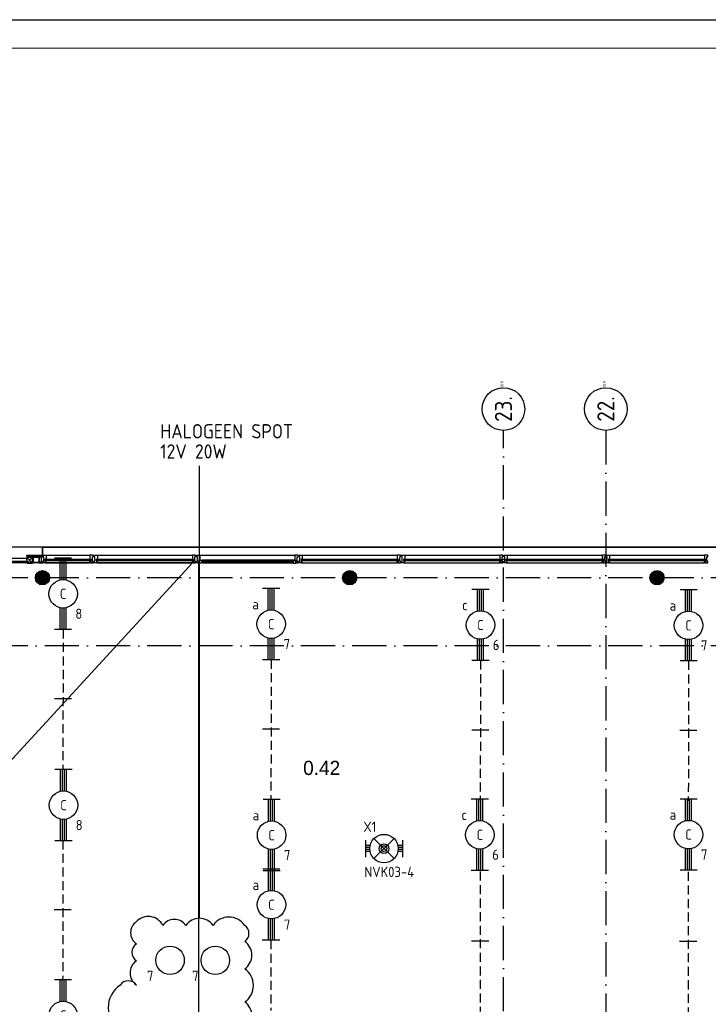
# Model space of a CAD drawing. Header units: millimetres. Extents: x -6587 to 112313, y 244 to 84344.
# Tile 55 of 58: x 58148 to 70248, y 67033 to 84344. Entities that reach past the tile are written whole.
import ezdxf
from ezdxf.enums import TextEntityAlignment as Align

# ---------------------------------------------------------------- set-up
doc = ezdxf.new("R2010")
doc.units = ezdxf.units.MM
doc.header["$LTSCALE"] = 100
doc.linetypes.add('DASHDOT', pattern=[9, 6, -1.5, 0, -1.5])
doc.linetypes.add('HIDDEN', pattern=[9.525, 6.35, -3.175])
doc.layers.get('0').update_dxf_attribs({"linetype": 'CONTINUOUS'})
for name, color, linetype in [('AL$7----_STRAMIEN', 1, 'DASHDOT'), ('ALN-----_BLOCKNAAM', 2, 'CONTINUOUS'), ('BOUW', 8, 'CONTINUOUS'), ('EB63101-_ATTRIB', 2, 'CONTINUOUS'), ('EB63501-_ATTRIB', 2, 'CONTINUOUS'), ('EL63101-_LICHT-ARM', 3, 'CONTINUOUS'), ('EL63501-_NOODVRL-ARM', 3, 'CONTINUOUS'), ('KABELGOOT', 8, 'CONTINUOUS'), ('LIJN025', 10, 'CONTINUOUS'), ('LIJN035', 50, 'CONTINUOUS'), ('LIJN050', 90, 'CONTINUOUS'), ('TEKST25', 10, 'CONTINUOUS'), ('TEKST35', 50, 'CONTINUOUS'), ('TEKST50', 90, 'CONTINUOUS'), ('WOLKGEEL', 2, 'CONTINUOUS')]:
    doc.layers.add(name, color=color, linetype=linetype)
doc.styles.add('1_8', font='iso', dxfattribs={"width": 0.7, "height": 1.8})
doc.styles.add('BURO-025', font='BUROFONT.shx', dxfattribs={"height": 250})
doc.styles.add('ISO', font='iso.shx')
doc.styles.add('NORATT', font='isocp.shx')
doc.styles.add('ROMAND', font='romand')
doc.styles.get("Standard").update_dxf_attribs({"font": 'iso.shx'})
doc.styles.add('TECHNIC', font='technic_.ttf')

# ---------------------------------------------------------------- blocks, each defined once
blk = doc.blocks.new('A0-G')
at = {"layer": 'LIJN025'}
blk.add_lwpolyline([(1189, 841), (1189, 0), (0, 0), (0, 841)], close=True, dxfattribs=at)
at = {"layer": 'LIJN050', "const_width": 0.2}
blk.add_lwpolyline([(1184, 836), (25, 836), (25, 5), (1184, 5)], close=True, dxfattribs=at)
at = {"layer": 'TEKST25', "style": 'ROMAND', "width": 2.899115}
blk.add_attdef('STATUS', text='', height=2.5, dxfattribs=at).set_placement((1143, 71.5), (1182, 71.5), align=Align.FIT)
at = {"layer": 'TEKST25', "style": 'ISO'}
for tag, p in [('E', (1144.25, 66)), ('NAAM-E', (1155.75, 66)), ('DATUM-E', (1174, 66)), ('D', (1144.25, 61)), ('NAAM-D', (1155.75, 61)), ('DATUM-D', (1174, 61)), ('C', (1144.25, 56)), ('NAAM-C', (1155.75, 56)), ('DATUM-C', (1174, 56)), ('B', (1144.25, 51)), ('NAAM-B', (1155.75, 51)), ('DATUM-B', (1174, 51)), ('A', (1144.25, 46)), ('NAAM-A', (1155.75, 46)), ('DATUM-A', (1174, 46))]:
    blk.add_attdef(tag, text='', height=2.5, dxfattribs=at).set_placement(p, align=Align.CENTER)
for tag, p in [('DATUM', (1021.75, 36.25)), ('SCHAAL', (1057, 36.25)), ('GETEKEND', (1087.25, 36.25)), ('GECONTOL.', (1122, 36.25)), ('FORMAAT', (1152.25, 28.25))]:
    blk.add_attdef(tag, p, '', height=2.5, dxfattribs=at)
at = {"layer": 'TEKST35', "style": 'ISO'}
for tag, p in [('PROJECT', (1023.5, 72.5)), ('PLAATS', (1023.5, 63.5)), ('INSTALLATIE-REGEL1', (1023.5, 52.5)), ('INSTALLATIE-REGEL2', (1023.5, 43.5))]:
    blk.add_attdef(tag, p, '', height=4, dxfattribs=at)
blk.add_attdef('PROJ.NR.', text='', height=4, dxfattribs=at).set_placement((1170, 23), align=Align.CENTER)
at = {"layer": 'TEKST50', "style": 'ISO'}
blk.add_attdef('FILE-NAAM', text='', height=5, dxfattribs=at).set_placement((1162.5, 7.5), align=Align.CENTER)
blk = doc.blocks.new('EJ3T20')
at = {"color": 0}
for p, q in [((-6.25, -1.5), (-6.25, 1.5)), ((-6.25, 0.52), (-2.44, 0.52)), ((-6.25, 0.17), (-2.49, 0.17)), ((2.44, 0.52), (6.25, 0.52)), ((2.49, 0.17), (6.25, 0.17)), ((6.25, -1.5), (6.25, 1.5)), ((-6.25, -0.17), (-2.49, -0.17)), ((-6.25, -0.52), (-2.44, -0.52)), ((2.44, -0.52), (6.25, -0.52)), ((2.49, -0.17), (6.25, -0.17))]:
    blk.add_line(p, q, dxfattribs=at)
blk.add_circle((0, 0), 2.5, dxfattribs=at)
at = {"color": 6, "style": '1_8'}
for tag, flags, p in [('SCHAK', 8, (3.5, 2.75)), ('A_CODE', 8, (0, 0)), ('GROEP', 8, (-3.5, -2.75)), ('KAST', 9, (3.5, -2.75))]:
    blk.add_attdef(tag, text='', height=1.8, dxfattribs=dict(at, flags=flags)).set_placement(p, align=Align.MIDDLE)
blk = doc.blocks.new('EJ3T01')
at = {"color": 0}
for p, q in [((-1.77, 1.77), (1.77, -1.77)), ((1.77, 1.77), (-1.77, -1.77)), ((-3.25, -1.5), (-3.25, 1.5)), ((-3.25, 0.52), (-2.44, 0.52)), ((-3.25, 0.17), (-2.49, 0.17)), ((2.44, 0.52), (3.25, 0.52)), ((2.49, 0.17), (3.25, 0.17)), ((3.25, -1.5), (3.25, 1.5)), ((-3.25, -0.17), (-2.49, -0.17)), ((-3.25, -0.52), (-2.44, -0.52)), ((2.44, -0.52), (3.25, -0.52)), ((2.49, -0.17), (3.25, -0.17))]:
    blk.add_line(p, q, dxfattribs=at)
at = {"color": 6}
blk.add_lwpolyline([(1.77, -1.77), (1.75, -1.75)], dxfattribs=at)
at = {"color": 0}
for radius in [2.5, 0.85, 0.5]:
    blk.add_circle((0, 0), radius, dxfattribs=at)
at = {"color": 6, "style": '1_8'}
for tag, flags, p in [('A_CODE', 8, (-3.5, 2.75)), ('SCHAK', 8, (3.5, 2.75)), ('GROEP', 8, (-3.5, -2.75)), ('KAST', 9, (3.5, -2.75))]:
    blk.add_attdef(tag, text='', height=1.8, dxfattribs=dict(at, flags=flags)).set_placement(p, align=Align.MIDDLE)
blk = doc.blocks.new('ES3G00')
blk.add_circle((0, 0), 2.5)
blk.add_circle((0, 0), 2.5)
for tag, style, flags, p in [('GELIJK', 'NORATT', 9, (3.5, 5)), ('GELIJK', '1_8', 9, (3.5, 5)), ('SCHAK', 'NORATT', 8, (3.5, 2.75)), ('SCHAK', '1_8', 8, (3.5, 2.75)), ('A_CODE', 'NORATT', 8, (0, 0)), ('A_CODE', '1_8', 8, (0, 0)), ('GROEP', 'NORATT', 8, (-3.5, -2.75)), ('GROEP', '1_8', 8, (-3.5, -2.75)), ('KAST', 'NORATT', 9, (3.5, -2.75)), ('KAST', '1_8', 9, (3.5, -2.75))]:
    blk.add_attdef(tag, text='', height=1.8, dxfattribs=dict(style=style, flags=flags)).set_placement(p, align=Align.MIDDLE_CENTER)
blk = doc.blocks.new('1011')
at = {"layer": 'AL$7----_STRAMIEN', "color": 7, "linetype": 'Continuous'}
blk.add_circle((-750, 0), 750, dxfattribs=at)
at = {"layer": 'AL$7----_STRAMIEN', "color": 3, "linetype": 'Continuous'}
blk.add_attdef('STR-NAAM', text='', height=600, rotation=360, dxfattribs=at).set_placement((-750, 0), align=Align.MIDDLE)
at = {"layer": 'ALN-----_BLOCKNAAM', "linetype": 'Continuous'}
blk.add_text('1011', height=100, dxfattribs=at).set_placement((0, 0))
blk = doc.blocks.new('XREF')
at = {"layer": 'BOUW'}
h = blk.add_hatch(dxfattribs=at)
h.set_pattern_fill('GEWPBET', color=256, scale=100, style=0)
h.set_pattern_definition([(0, (64590.077, 54820.707), (0, 20), [])])
edge = h.paths.add_edge_path()
edge.add_arc((214890, 88365), 125, 0, 360)
h = blk.add_hatch(dxfattribs=at)
h.set_pattern_fill('GEWPBET', color=256, scale=100, style=0)
h.set_pattern_definition([(0, (69990.077, 54820.707), (0, 20), [])])
edge = h.paths.add_edge_path()
edge.add_arc((220290, 88365), 125, 0, 360)
h = blk.add_hatch(dxfattribs=at)
h.set_pattern_fill('GEWPBET', color=256, scale=100, style=0)
h.set_pattern_definition([(0, (75390.077, 54820.707), (0, 20), [])])
edge = h.paths.add_edge_path()
edge.add_arc((225690, 88365), 125, 0, 360)
at = {"layer": 'AL$7----_STRAMIEN', "color": 1}
for p, q in [((222990, 53739), (222990, 90955)), ((224790, 90956), (224790, 19214)), ((224790, 90956), (224790, 19214)), ((242535, 88365), (161480, 88365)), ((242535, 87165), (161456, 87165)), ((242535, 87165), (161460, 87165))]:
    blk.add_line(p, q, dxfattribs=at)
at = {"layer": 'BOUW'}
for p, q in [((239730, 88905), (206250, 88905)), ((214890, 88905), (231090, 88905)), ((214890, 88734), (214890, 88905)), ((214725, 88633), (214725, 88727)), ((214731, 88633), (214731, 88727)), ((214734, 88735), (214827, 88735)), ((214734, 88729), (214827, 88729)), ((214829, 88727), (214829, 88633)), ((214835, 88727), (214835, 88633)), ((217640, 88625), (206530, 88625)), ((206530, 76665), (217525, 88625)), ((214827, 88631), (214734, 88631)), ((214827, 88625), (214734, 88625)), ((217640, 76665), (217640, 88625))]:
    blk.add_line(p, q, dxfattribs=at)
for points in [[(214890, 88905), (214890, 88764)], [(214615, 88620), (214715, 88725)], [(214715, 88620), (214615, 88725)], [(214955, 88764), (215725, 88764)], [(215855, 88764), (217525, 88764)], [(217655, 88764), (219325, 88764)], [(219278, 88676), (217702, 88676)], [(219455, 88764), (221125, 88764)], [(221255, 88764), (222925, 88764)], [(223055, 88764), (224725, 88764)], [(224855, 88764), (226525, 88764)], [(214955, 88625), (215725, 88625)], [(215855, 88625), (217525, 88625)], [(219278, 88622), (217702, 88622)], [(219455, 88625), (221125, 88625)], [(221255, 88625), (222925, 88625)], [(223055, 88625), (224725, 88625)], [(224855, 88625), (226525, 88625)]]:
    blk.add_lwpolyline(points, dxfattribs=at)
for points in [[(214320, 88655), (214615, 88655), (214615, 88700), (210060, 88700), (209765, 88700), (209765, 88655), (210060, 88655)], [(214894, 88764), (214894, 88752), (214615, 88752), (214615, 88764)], [(214615, 88752), (214615, 88735), (214657, 88735), (214657, 88752)], [(214615, 88725), (214615, 88620), (214715, 88620), (214715, 88725)], [(214617, 88735), (214617, 88725), (214725, 88725), (214725, 88735)], [(214835, 88752), (214835, 88735), (214894, 88735), (214894, 88752)], [(214894, 88640), (214835, 88640), (214835, 88735), (214867, 88735), (214867, 88717), (214867, 88717), (214867, 88655), (214894, 88655)], [(214894, 88640), (214835, 88640), (214835, 88625), (214894, 88625)], [(214938, 88625), (214899, 88625), (214899, 88631), (214899, 88645), (214899, 88645), (214899, 88655), (214913, 88655), (214913, 88735), (214899, 88735), (214899, 88744), (214899, 88744), (214899, 88758), (214899, 88764), (214918, 88764), (214955, 88764), (214955, 88757), (214955, 88753), (214955, 88745), (214955, 88692), (214938, 88692)], [(214938, 88662), (214938, 88630), (214943, 88630), (214943, 88625), (214955, 88625), (214955, 88662)], [(215740, 88690), (215740, 88664), (214940, 88664), (214940, 88690)], [(215742, 88625), (215781, 88625), (215781, 88631), (215781, 88645), (215781, 88645), (215781, 88655), (215767, 88655), (215767, 88735), (215781, 88735), (215781, 88744), (215781, 88744), (215781, 88758), (215781, 88764), (215762, 88764), (215725, 88764), (215725, 88757), (215725, 88753), (215725, 88745), (215725, 88692), (215742, 88692)], [(215742, 88662), (215742, 88630), (215737, 88630), (215737, 88625), (215725, 88625), (215725, 88662)], [(215838, 88625), (215799, 88625), (215799, 88631), (215799, 88645), (215799, 88645), (215799, 88655), (215813, 88655), (215813, 88735), (215799, 88735), (215799, 88745), (215799, 88745), (215799, 88758), (215799, 88764), (215818, 88764), (215855, 88764), (215855, 88757), (215855, 88753), (215855, 88745), (215855, 88692), (215838, 88692)], [(215838, 88662), (215838, 88630), (215843, 88630), (215843, 88625), (215855, 88625), (215855, 88662)], [(217540, 88690), (217540, 88664), (215840, 88664), (215840, 88690)], [(217542, 88625), (217581, 88625), (217581, 88631), (217581, 88645), (217581, 88645), (217581, 88655), (217567, 88655), (217567, 88735), (217581, 88735), (217581, 88744), (217581, 88744), (217581, 88758), (217581, 88764), (217562, 88764), (217525, 88764), (217525, 88757), (217525, 88753), (217525, 88745), (217525, 88692), (217542, 88692)], [(217542, 88662), (217542, 88630), (217537, 88630), (217537, 88625), (217525, 88625), (217525, 88662)], [(217599, 88625), (217599, 88655), (217613, 88655), (217613, 88735), (217599, 88735), (217599, 88764), (217655, 88764), (217655, 88676), (217646, 88676), (217646, 88661), (217632, 88661), (217632, 88625)], [(217645, 88622), (217643, 88626), (217635, 88626), (217635, 88656), (217658, 88656), (217658, 88661), (217650, 88661), (217650, 88676), (217655, 88676), (217702, 88676), (217704, 88663), (217687, 88663), (217687, 88622)], [(217687, 88624), (217687, 88638), (217704, 88638), (217704, 88624)], [(219291, 88661), (219291, 88640), (217689, 88640), (217689, 88661)], [(219336, 88622), (219338, 88626), (219345, 88626), (219345, 88656), (219323, 88656), (219323, 88661), (219331, 88661), (219331, 88676), (219325, 88676), (219278, 88676), (219276, 88663), (219293, 88663), (219293, 88622)], [(219293, 88624), (219293, 88638), (219276, 88638), (219276, 88624)], [(219381, 88625), (219381, 88655), (219367, 88655), (219367, 88735), (219381, 88735), (219381, 88764), (219325, 88764), (219325, 88676), (219334, 88676), (219334, 88661), (219348, 88661), (219348, 88625)], [(219438, 88625), (219399, 88625), (219399, 88631), (219399, 88645), (219399, 88645), (219399, 88655), (219413, 88655), (219413, 88735), (219399, 88735), (219399, 88745), (219399, 88745), (219399, 88758), (219399, 88764), (219418, 88764), (219455, 88764), (219455, 88757), (219455, 88753), (219455, 88745), (219455, 88692), (219438, 88692)], [(219438, 88662), (219438, 88630), (219443, 88630), (219443, 88625), (219455, 88625), (219455, 88662)], [(221140, 88690), (221140, 88664), (219440, 88664), (219440, 88690)], [(221142, 88625), (221181, 88625), (221181, 88631), (221181, 88645), (221181, 88645), (221181, 88655), (221167, 88655), (221167, 88735), (221181, 88735), (221181, 88744), (221181, 88744), (221181, 88758), (221181, 88764), (221162, 88764), (221125, 88764), (221125, 88757), (221125, 88753), (221125, 88745), (221125, 88692), (221142, 88692)], [(221142, 88662), (221142, 88630), (221137, 88630), (221137, 88625), (221125, 88625), (221125, 88662)], [(221238, 88625), (221199, 88625), (221199, 88631), (221199, 88645), (221199, 88645), (221199, 88655), (221213, 88655), (221213, 88735), (221199, 88735), (221199, 88745), (221199, 88745), (221199, 88758), (221199, 88764), (221218, 88764), (221255, 88764), (221255, 88757), (221255, 88753), (221255, 88745), (221255, 88692), (221238, 88692)], [(221238, 88662), (221238, 88630), (221243, 88630), (221243, 88625), (221255, 88625), (221255, 88662)], [(222940, 88690), (222940, 88664), (221240, 88664), (221240, 88690)], [(222942, 88625), (222981, 88625), (222981, 88631), (222981, 88645), (222981, 88645), (222981, 88655), (222967, 88655), (222967, 88735), (222981, 88735), (222981, 88744), (222981, 88744), (222981, 88758), (222981, 88764), (222962, 88764), (222925, 88764), (222925, 88757), (222925, 88753), (222925, 88745), (222925, 88692), (222942, 88692)], [(222942, 88662), (222942, 88630), (222937, 88630), (222937, 88625), (222925, 88625), (222925, 88662)], [(223038, 88625), (222999, 88625), (222999, 88631), (222999, 88645), (222999, 88645), (222999, 88655), (223013, 88655), (223013, 88735), (222999, 88735), (222999, 88745), (222999, 88745), (222999, 88758), (222999, 88764), (223018, 88764), (223055, 88764), (223055, 88757), (223055, 88753), (223055, 88745), (223055, 88692), (223038, 88692)], [(223038, 88662), (223038, 88630), (223043, 88630), (223043, 88625), (223055, 88625), (223055, 88662)], [(224740, 88690), (224740, 88664), (223040, 88664), (223040, 88690)], [(224742, 88625), (224781, 88625), (224781, 88631), (224781, 88645), (224781, 88645), (224781, 88655), (224767, 88655), (224767, 88735), (224781, 88735), (224781, 88744), (224781, 88744), (224781, 88758), (224781, 88764), (224762, 88764), (224725, 88764), (224725, 88757), (224725, 88753), (224725, 88745), (224725, 88692), (224742, 88692)], [(224742, 88662), (224742, 88630), (224737, 88630), (224737, 88625), (224725, 88625), (224725, 88662)], [(224838, 88625), (224799, 88625), (224799, 88631), (224799, 88645), (224799, 88645), (224799, 88655), (224813, 88655), (224813, 88735), (224799, 88735), (224799, 88745), (224799, 88745), (224799, 88758), (224799, 88764), (224818, 88764), (224855, 88764), (224855, 88757), (224855, 88753), (224855, 88745), (224855, 88692), (224838, 88692)], [(224838, 88662), (224838, 88630), (224843, 88630), (224843, 88625), (224855, 88625), (224855, 88662)], [(226540, 88690), (226540, 88664), (224840, 88664), (224840, 88690)], [(226542, 88625), (226581, 88625), (226581, 88631), (226581, 88645), (226581, 88645), (226581, 88655), (226567, 88655), (226567, 88735), (226581, 88735), (226581, 88744), (226581, 88744), (226581, 88758), (226581, 88764), (226562, 88764), (226525, 88764), (226525, 88757), (226525, 88753), (226525, 88745), (226525, 88692), (226542, 88692)], [(226542, 88662), (226542, 88630), (226537, 88630), (226537, 88625), (226525, 88625), (226525, 88662)]]:
    blk.add_lwpolyline(points, close=True, dxfattribs=at)
for centre in [(214890, 88365), (220290, 88365), (225690, 88365)]:
    blk.add_circle(centre, 125, dxfattribs=at)
for centre, radius, start, end in [((214734, 88727), 8.25, 90, 180), ((214734, 88633), 8.25, 180, 270), ((214734, 88727), 2.25, 90, 180), ((214734, 88633), 2.25, 180, 270), ((214827, 88727), 8.25, 0, 90), ((214827, 88727), 2.25, 0, 90), ((214827, 88633), 2.25, 270, 0), ((214827, 88633), 8.25, 270, 0)]:
    blk.add_arc(centre, radius, start, end, dxfattribs=at)
at = {"layer": 'AL$7----_STRAMIEN', "xscale": 0.5, "yscale": 0.5, "zscale": 0.5, "rotation": 90}
for p, values in [((222990, 91706), {'STR-NAAM': '23.'}), ((222990, 91706), {'STR-NAAM': '23.'}), ((224790, 91706), {'STR-NAAM': '22.'}), ((224790, 91706), {'STR-NAAM': '22.'})]:
    blk.add_blockref('1011', p, dxfattribs=at).add_auto_attribs(values)
at = {"layer": 'BOUW', "style": 'BURO-025'}
blk.add_text('0.42', height=250, dxfattribs=at).set_placement((219471, 84896))
at = {"layer": 'BOUW', "style": 'TECHNIC'}
for tag, p in [('TKC', (236229, 52185)), ('BALIE', (236229, 51894))]:
    blk.add_attdef(tag, text='', height=250, dxfattribs=at).set_placement(p, align=Align.CENTER)
at = {"layer": 'KABELGOOT', "color": 8, "flags": 3}
blk.add_attdef('HULPSTUK', (188825, 76010, 3650), '', height=1, rotation=180, dxfattribs=at)
blk.add_attdef('HULPSTUK', (182644, 45781, 3650), '', height=1, dxfattribs=at)

msp = doc.modelspace()

# ---------------------------------------------------------------- linework, layer by layer
at = {"layer": 'LIJN035', "linetype": 'HIDDEN', "ltscale": 0.25}
for p, q in [((58911, 73625), (58907, 71165)), ((62567, 73092), (62563, 70632)), ((66245, 73077), (66241, 70617)), ((69901, 73070), (69897, 70610)), ((58907, 69915), (58903, 67455)), ((66241, 69367), (66237, 66907)), ((69897, 69360), (69893, 66900)), ((62561, 68159), (62559, 66922))]:
    msp.add_line(p, q, dxfattribs=at)
at = {"layer": 'LIJN035'}
for p, q in [((59059, 72402), (58759, 72402)), ((62715, 71869), (62415, 71869)), ((66393, 71854), (66093, 71854)), ((70049, 71847), (69749, 71847)), ((59055, 68692), (58755, 68692)), ((62711, 68159), (62411, 68159)), ((66389, 68144), (66089, 68144)), ((70045, 68137), (69745, 68137))]:
    msp.add_line(p, q, dxfattribs=at)
at = {"layer": 'TEKST25'}
msp.add_line((61306, 68546), (61306, 76502), dxfattribs=at)
at = {"layer": 'WOLKGEEL', "color": 50}
msp.add_lwpolyline([(62103, 66595, 0.520567), (62103, 67074, 0.520567), (62103, 67657, 0.520567), (62103, 68136, 0.520567), (62103, 68421, 0.520567), (61545, 68421, 0.520567), (61066, 68421, 0.520567), (60664, 68421, 0.520567), (60198, 68486, 0.520567), (60198, 68097, 0.520567), (60198, 67799, 0.520567), (60198, 67372, 0.520567), (59912, 67372, 0.520567), (59912, 66569, 0.520567)], format="xyb", dxfattribs=at)

# ---------------------------------------------------------------- block references
at = {"xscale": 100, "yscale": 100, "zscale": 100}
msp.add_blockref('A0-G', (-6587, 244), dxfattribs=at)
at = {"layer": 'EL63101-_LICHT-ARM'}
msp.add_blockref('XREF', (-156342, -13832), dxfattribs=at)
ref = msp.add_blockref('EJ3T20', (58911, 74250), dxfattribs=dict(at, xscale=100, yscale=100, zscale=100, rotation=90))
ref.add_attrib('A_CODE', 'C', dxfattribs={"layer": 'EB63101-_ATTRIB', "color": 1, "height": 180, "style": '1_8', "flags": 8}).set_placement((58911, 74250), align=Align.MIDDLE)
ref.add_attrib('GROEP', '8', dxfattribs={"layer": 'EB63101-_ATTRIB', "color": 1, "height": 180, "style": '1_8', "flags": 8}).set_placement((59186, 73900), align=Align.MIDDLE)
ref = msp.add_blockref('EJ3T20', (62567, 73717), dxfattribs=dict(at, xscale=100, yscale=100, zscale=100, rotation=90))
ref.add_attrib('A_CODE', 'C', dxfattribs={"layer": 'EB63101-_ATTRIB', "color": 1, "height": 180, "style": '1_8', "flags": 8}).set_placement((62567, 73717), align=Align.MIDDLE)
ref.add_attrib('GROEP', '7', dxfattribs={"layer": 'EB63101-_ATTRIB', "color": 1, "height": 180, "style": '1_8', "flags": 8}).set_placement((62842, 73367), align=Align.MIDDLE)
ref.add_attrib('SCHAK', 'a', dxfattribs={"layer": 'EB63101-_ATTRIB', "color": 1, "height": 180, "style": '1_8', "flags": 8}).set_placement((62292, 74067), align=Align.MIDDLE)
ref = msp.add_blockref('EJ3T20', (66245, 73702), dxfattribs=dict(at, xscale=100, yscale=100, zscale=100, rotation=90))
ref.add_attrib('A_CODE', 'C', dxfattribs={"layer": 'EB63101-_ATTRIB', "color": 1, "height": 180, "style": '1_8', "flags": 8}).set_placement((66245, 73702), align=Align.MIDDLE)
ref.add_attrib('GROEP', '6', dxfattribs={"layer": 'EB63101-_ATTRIB', "color": 1, "height": 180, "style": '1_8', "flags": 8}).set_placement((66520, 73352), align=Align.MIDDLE)
ref.add_attrib('SCHAK', 'c', dxfattribs={"layer": 'EB63101-_ATTRIB', "color": 1, "height": 180, "style": '1_8', "flags": 8}).set_placement((65970, 74052), align=Align.MIDDLE)
ref = msp.add_blockref('EJ3T20', (69901, 73695), dxfattribs=dict(at, xscale=100, yscale=100, zscale=100, rotation=90))
ref.add_attrib('A_CODE', 'C', dxfattribs={"layer": 'EB63101-_ATTRIB', "color": 1, "height": 180, "style": '1_8', "flags": 8}).set_placement((69901, 73695), align=Align.MIDDLE)
ref.add_attrib('GROEP', '7', dxfattribs={"layer": 'EB63101-_ATTRIB', "color": 1, "height": 180, "style": '1_8', "flags": 8}).set_placement((70176, 73345), align=Align.MIDDLE)
ref.add_attrib('SCHAK', 'a', dxfattribs={"layer": 'EB63101-_ATTRIB', "color": 1, "height": 180, "style": '1_8', "flags": 8}).set_placement((69626, 74045), align=Align.MIDDLE)
ref = msp.add_blockref('EJ3T20', (58918, 70534), dxfattribs=dict(at, xscale=100, yscale=100, zscale=100, rotation=90))
ref.add_attrib('A_CODE', 'C', dxfattribs={"layer": 'EB63101-_ATTRIB', "color": 1, "height": 180, "style": '1_8', "flags": 8}).set_placement((58918, 70534), align=Align.MIDDLE)
ref.add_attrib('GROEP', '8', dxfattribs={"layer": 'EB63101-_ATTRIB', "color": 1, "height": 180, "style": '1_8', "flags": 8}).set_placement((59193, 70184), align=Align.MIDDLE)
ref = msp.add_blockref('EJ3T20', (62574, 70007), dxfattribs=dict(at, xscale=100, yscale=100, zscale=100, rotation=90))
ref.add_attrib('A_CODE', 'C', dxfattribs={"layer": 'EB63101-_ATTRIB', "color": 1, "height": 180, "style": '1_8', "flags": 8}).set_placement((62574, 70007), align=Align.MIDDLE)
ref.add_attrib('GROEP', '7', dxfattribs={"layer": 'EB63101-_ATTRIB', "color": 1, "height": 180, "style": '1_8', "flags": 8}).set_placement((62849, 69657), align=Align.MIDDLE)
ref.add_attrib('SCHAK', 'a', dxfattribs={"layer": 'EB63101-_ATTRIB', "color": 1, "height": 180, "style": '1_8', "flags": 8}).set_placement((62299, 70357), align=Align.MIDDLE)
ref = msp.add_blockref('EJ3T20', (66234, 70013), dxfattribs=dict(at, xscale=100, yscale=100, zscale=100, rotation=90))
ref.add_attrib('A_CODE', 'C', dxfattribs={"layer": 'EB63101-_ATTRIB', "color": 1, "height": 180, "style": '1_8', "flags": 8}).set_placement((66234, 70013), align=Align.MIDDLE)
ref.add_attrib('GROEP', '6', dxfattribs={"layer": 'EB63101-_ATTRIB', "color": 1, "height": 180, "style": '1_8', "flags": 8}).set_placement((66509, 69663), align=Align.MIDDLE)
ref.add_attrib('SCHAK', 'c', dxfattribs={"layer": 'EB63101-_ATTRIB', "color": 1, "height": 180, "style": '1_8', "flags": 8}).set_placement((65959, 70363), align=Align.MIDDLE)
ref = msp.add_blockref('EJ3T20', (69901, 70017), dxfattribs=dict(at, xscale=100, yscale=100, zscale=100, rotation=90))
ref.add_attrib('A_CODE', 'C', dxfattribs={"layer": 'EB63101-_ATTRIB', "color": 1, "height": 180, "style": '1_8', "flags": 8}).set_placement((69901, 70017), align=Align.MIDDLE)
ref.add_attrib('GROEP', '7', dxfattribs={"layer": 'EB63101-_ATTRIB', "color": 1, "height": 180, "style": '1_8', "flags": 8}).set_placement((70176, 69667), align=Align.MIDDLE)
ref.add_attrib('SCHAK', 'a', dxfattribs={"layer": 'EB63101-_ATTRIB', "color": 1, "height": 180, "style": '1_8', "flags": 8}).set_placement((69626, 70367), align=Align.MIDDLE)
ref = msp.add_blockref('EJ3T20', (62572, 68784), dxfattribs=dict(at, xscale=100, yscale=100, zscale=100, rotation=90))
ref.add_attrib('A_CODE', 'C', dxfattribs={"layer": 'EB63101-_ATTRIB', "color": 1, "height": 180, "style": '1_8', "flags": 8}).set_placement((62572, 68784), align=Align.MIDDLE)
ref.add_attrib('GROEP', '7', dxfattribs={"layer": 'EB63101-_ATTRIB', "color": 1, "height": 180, "style": '1_8', "flags": 8}).set_placement((62847, 68434), align=Align.MIDDLE)
ref.add_attrib('SCHAK', 'a', dxfattribs={"layer": 'EB63101-_ATTRIB', "color": 1, "height": 180, "style": '1_8', "flags": 8}).set_placement((62297, 69134), align=Align.MIDDLE)
ref = msp.add_blockref('ES3G00', (60791, 67807, 2400), dxfattribs=dict(at, xscale=100, yscale=100, zscale=100))
ref.add_attrib('GROEP', '7', dxfattribs={"layer": 'EB63101-_ATTRIB', "color": 1, "height": 180, "style": 'NORATT', "flags": 8}).set_placement((60441, 67532, 2400), align=Align.MIDDLE_CENTER)
ref = msp.add_blockref('ES3G00', (61585, 67807, 2400), dxfattribs=dict(at, xscale=100, yscale=100, zscale=100))
ref.add_attrib('GROEP', '7', dxfattribs={"layer": 'EB63101-_ATTRIB', "color": 1, "height": 180, "style": 'NORATT', "flags": 8}).set_placement((61235, 67532, 2400), align=Align.MIDDLE_CENTER)
ref = msp.add_blockref('EJ3T20', (58911, 66837), dxfattribs=dict(at, xscale=100, yscale=100, zscale=100, rotation=90))
ref.add_attrib('A_CODE', 'C', dxfattribs={"layer": 'EB63101-_ATTRIB', "color": 1, "height": 180, "style": '1_8', "flags": 8}).set_placement((58911, 66837), align=Align.MIDDLE)
ref.add_attrib('GROEP', '8', dxfattribs={"layer": 'EB63101-_ATTRIB', "color": 1, "height": 180, "style": '1_8', "flags": 8}).set_placement((59186, 66487), align=Align.MIDDLE)
at = {"layer": 'EL63501-_NOODVRL-ARM'}
ref = msp.add_blockref('EJ3T01', (64549, 69771), dxfattribs=dict(at, xscale=100, yscale=100, zscale=100, rotation=180))
ref.add_attrib('A_CODE', 'X1', dxfattribs={"layer": 'EB63501-_ATTRIB', "color": 1, "height": 180, "style": '1_8', "flags": 8}).set_placement((64301, 70154), align=Align.MIDDLE)
ref.add_attrib('GROEP', 'NVK03-4', dxfattribs={"layer": 'EB63501-_ATTRIB', "color": 1, "height": 180, "style": '1_8', "flags": 8}).set_placement((64642, 69361), align=Align.MIDDLE)

# ---------------------------------------------------------------- texts
at = {"layer": 'TEKST25', "style": 'ISO'}
for s, p in [('HALOGEEN SPOT', (60617, 76983)), ('12V 20W', (60617, 76628))]:
    msp.add_text(s, height=250, dxfattribs=at).set_placement(p)

doc.saveas('drawing.dxf')
